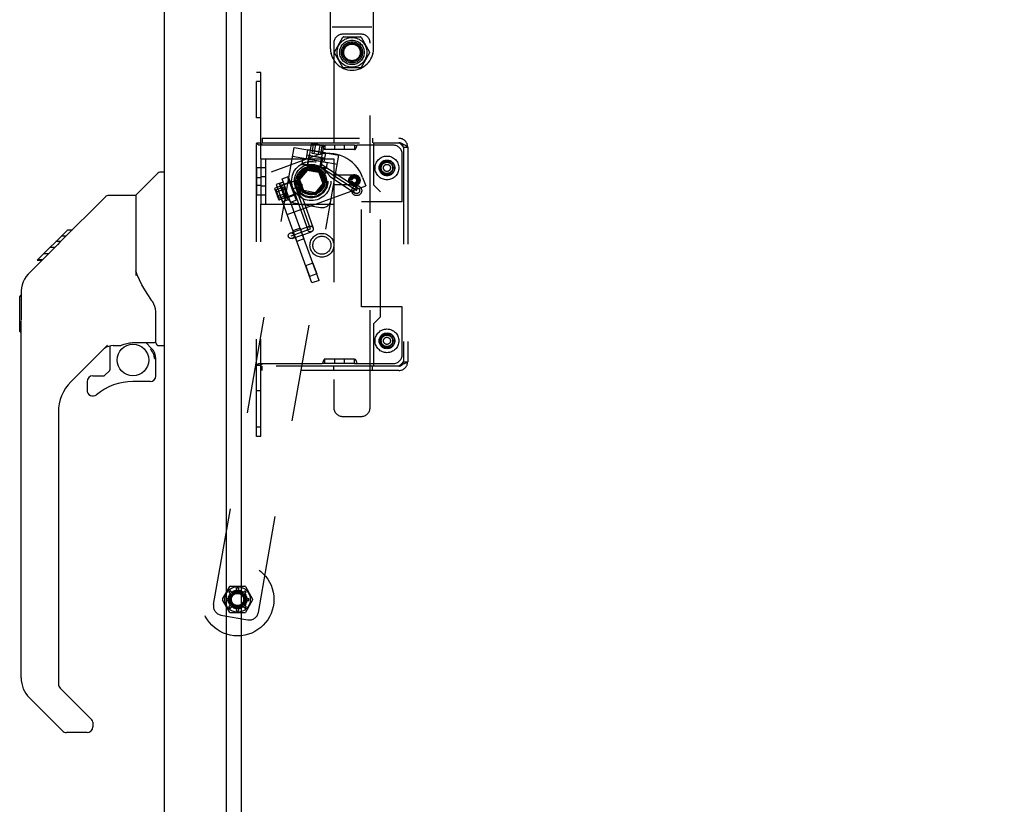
# Model space of a CAD drawing. Header units: inches. Extents: x 0 to 243, y 0 to 157.
# Tile 64 of 76: x 182 to 195, y 47 to 58. Entities that reach past the tile are written whole.
import ezdxf

# ---------------------------------------------------------------- set-up
doc = ezdxf.new("R2010")
doc.units = ezdxf.units.IN
doc.header["$LTSCALE"] = 13.357143
doc.header["$MEASUREMENT"] = 0
doc.linetypes.add('HIDDEN', pattern=[0.2, 0.1, -0.1])
doc.layers.get('0').update_dxf_attribs({"linetype": 'CONTINUOUS'})
for name, color, linetype in [('02___PRT_ALL_AXES', 7, 'CONTINUOUS'), ('03___PRT_ALL_CURVES', 7, 'CONTINUOUS'), ('DEFAULT_2', 8, 'HIDDEN'), ('DIMENSIONS', 7, 'CONTINUOUS')]:
    doc.layers.add(name, color=color, linetype=linetype)
doc.styles.get("Standard").update_dxf_attribs({"font": 'arial.ttf'})
doc.dimstyles.new('DIMSTYLE_1', dxfattribs={"dimtxt": 1.071429, "dimasz": 1.428571, "dimexe": 0.09, "dimexo": 0.07, "dimgap": 0.0375, "dimtad": 0, "dimtih": 1, "dimtoh": 1, "dimzin": 4, "dimdsep": 46, "dimtxsty": 'Standard', "dimblk": '_FILLED', "dimblk1": '_FILLED', "dimblk2": '_FILLED', "dimcen": 0.09, "dimazin": 1, "dimtfac": 1, "dimtdec": 3, "dimtofl": 0, "dimtmove": 0, "dimatfit": 3, "dimldrblk": '_FILLED', "dimfxl": 1, "dimtolj": 1, "dimtzin": 4, "dimarcsym": 0})

# ---------------------------------------------------------------- blocks, each defined once
blk = doc.blocks.new('_FILLED')
at = {"color": 0, "linetype": 'ByBlock'}
blk.add_solid([(0, 0), (-1, 0.2), (-1, -0.2)], dxfattribs=at)
blk = doc.blocks.new('*D12')
at = {"layer": 'DIMENSIONS', "color": 2, "linetype": 'Continuous'}
for p, q in [((183.973, 88.503), (189.774, 88.503)), ((206.698, 88.503), (200.898, 88.503))]:
    blk.add_line(p, q, dxfattribs=at)
at = {"layer": 'DIMENSIONS', "color": 2, "linetype": 'Continuous', "xscale": 1.4285714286, "yscale": 1.4285714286, "zscale": 1.4285714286, "rotation": 180}
blk.add_blockref('_FILLED', (183.973, 88.503), dxfattribs=at)
at = {"layer": 'DIMENSIONS', "color": 2, "linetype": 'Continuous', "xscale": 1.4285714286, "yscale": 1.4285714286, "zscale": 1.4285714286}
blk.add_blockref('_FILLED', (206.698, 88.503), dxfattribs=at)
at = {"layer": 'DIMENSIONS', "color": 2, "linetype": 'Continuous', "insert": (195.336, 89.038), "char_height": 1.07143, "width": 10.05311, "attachment_point": 2, "line_spacing_factor": 0.9}
blk.add_mtext('22.73 USABLE\\PDEPTH', dxfattribs=at)

msp = doc.modelspace()

# ---------------------------------------------------------------- linework, layer by layer
at = {"color": 3, "linetype": 'Continuous'}
for p, q in [((184.7233, 14.9974), (184.7233, 95.2494)), ((183.8693, 15.1199), (183.8693, 95.1269))]:
    msp.add_line(p, q, dxfattribs=at)
at = {"color": 7, "linetype": 'Continuous'}
for p, q in [((184.9273, 15.4159), (184.9273, 94.8309)), ((183.8693, 56.1273), (183.8069, 56.1273)), ((183.4814, 55.8181), (183.779, 56.1158)), ((182.4347, 55.1651), (183.0588, 55.7893)), ((183.1145, 55.8124), (183.4756, 55.8124)), ((183.4756, 55.8124), (183.4756, 54.708)), ((182.1261, 54.9234), (182.5355, 55.3328)), ((182.6023, 55.3328), (182.5355, 55.3328)), ((182.5357, 55.3329), (182.5375, 55.3348)), ((182.5361, 55.3333), (182.6029, 55.3333)), ((182.5375, 55.3348), (182.6044, 55.3348)), ((182.519, 55.2494), (182.4522, 55.2494)), ((182.3605, 55.091), (182.2937, 55.091)), ((182.2939, 55.0243), (182.4271, 55.1575)), ((182.321, 55.051), (182.2942, 55.0241)), ((182.4426, 55.173), (182.3758, 55.173)), ((182.4347, 55.1651), (182.3989, 55.1293)), ((182.0158, 54.7457), (182.2942, 55.024)), ((182.1219, 54.9192), (182.125, 54.9223)), ((182.1219, 54.9192), (182.1887, 54.9192)), ((182.125, 54.9223), (182.1919, 54.9223)), ((182.1929, 54.9234), (182.1261, 54.9234)), ((182.274, 55.0045), (182.2072, 55.0045)), ((183.4955, 54.7152), (183.4756, 54.7703)), ((181.9492, 54.6568), (181.9311, 54.6193)), ((181.9712, 54.6924), (181.9492, 54.6568)), ((183.5251, 54.6476), (183.4955, 54.7152)), ((181.9073, 54.5392), (181.9019, 54.4977)), ((181.9171, 54.58), (181.9073, 54.5392)), ((181.9311, 54.6193), (181.9171, 54.58)), ((181.8811, 54.4171), (181.9008, 54.4368)), ((181.8811, 53.9407), (181.8811, 54.4171)), ((181.9019, 54.4977), (181.9008, 54.4682)), ((181.9008, 54.4682), (181.9008, 54.0927)), ((183.7512, 53.7848), (183.7512, 54.1917)), ((181.9008, 49.1841), (181.9008, 54.0871)), ((181.8811, 53.9407), (181.9008, 53.921)), ((183.087, 53.7506), (182.5856, 53.2491)), ((183.1213, 53.7405), (183.1213, 53.4138)), ((183.1635, 53.7454), (183.2512, 53.7454)), ((183.4291, 53.7867), (183.4362, 53.7868)), ((183.4362, 53.7868), (183.7315, 53.7868)), ((183.6138, 53.7868), (183.6935, 53.707)), ((183.6859, 53.6996), (183.6793, 53.6931)), ((183.7906, 53.7454), (183.8693, 53.7454)), ((183.7315, 53.5678), (183.7512, 53.5678)), ((183.7512, 53.3302), (183.7512, 53.5678)), ((182.8851, 53.3302), (183.0377, 53.3302)), ((183.046, 53.3337), (183.1178, 53.4055)), ((182.8063, 53.2515), (182.8063, 53.1322)), ((183.6725, 53.2515), (183.4362, 53.2515)), ((182.4126, 52.8315), (182.4126, 49.0986)), ((182.4357, 49.0429), (182.8712, 48.6074)), ((182.4683, 48.4535), (182.0161, 48.9057)), ((182.8851, 48.574), (182.8851, 48.5092)), ((182.8063, 48.4305), (182.524, 48.4305))]:
    msp.add_line(p, q, dxfattribs=at)
for points in [[(183.0588, 55.7893), (183.0665, 55.796), (183.0751, 55.8018), (183.0843, 55.8063), (183.094, 55.8096), (183.1042, 55.8117), (183.1145, 55.8124)], [(182.3989, 55.1293), (182.3769, 55.1072), (182.355, 55.0852), (182.321, 55.051)], [(182.0158, 54.7457), (181.9967, 54.7252), (181.9712, 54.6924)], [(183.698, 54.3623), (183.6493, 54.433), (183.6005, 54.5094), (183.5597, 54.5802), (183.5251, 54.6476)], [(183.7512, 54.1917), (183.7503, 54.2151), (183.7454, 54.2502), (183.7366, 54.2842), (183.7243, 54.3162), (183.7091, 54.3454), (183.698, 54.3623)], [(183.2512, 53.7454), (183.2596, 53.7462), (183.2682, 53.7482), (183.2781, 53.7512), (183.2897, 53.7552), (183.3029, 53.7599), (183.3178, 53.7652), (183.3343, 53.7706), (183.3521, 53.7756), (183.3709, 53.78), (183.3904, 53.7834), (183.4099, 53.7857), (183.4291, 53.7867)], [(183.7312, 53.5678), (183.7306, 53.5818), (183.729, 53.5955), (183.7263, 53.6092), (183.7225, 53.6226), (183.7177, 53.6356), (183.7119, 53.6482), (183.7051, 53.6604), (183.6973, 53.6719), (183.6888, 53.6828), (183.6793, 53.6931)], [(183.6935, 53.707), (183.6933, 53.7069), (183.6928, 53.7064), (183.692, 53.7056), (183.6909, 53.7045), (183.6894, 53.7031), (183.6859, 53.6996)]]:
    msp.add_lwpolyline(points, dxfattribs=at)
msp.add_circle((183.4362, 53.5467), 0.2165, dxfattribs=at)
for centre, radius, start, end in [((183.8069, 56.088), 0.0394, 90, 135), ((183.4953, 55.8042), 0.0197, 135, 180), ((183.1635, 53.5486), 0.1969, 90, 127.44051), ((183.5544, 53.5678), 0.1969, 0, 45), ((183.7315, 53.8065), 0.0197, 270, 360), ((183.7906, 53.7848), 0.0394, 180, 270), ((182.8851, 53.2515), 0.0787, 90, 180), ((183.0377, 53.342), 0.0118, 270, 315), ((183.1095, 53.4138), 0.0118, 315, 360), ((183.6725, 53.3302), 0.0787, 270, 360), ((183.0032, 52.8315), 0.5906, 135, 180), ((183.4362, 52.464), 0.7874, 90, 129.5212), ((182.8851, 53.1322), 0.0787, 180, 309.5212), ((182.2945, 49.1841), 0.3937, 180, 225), ((182.4914, 49.0986), 0.0787, 180, 225), ((182.8378, 48.574), 0.0472, 0, 45), ((182.524, 48.5092), 0.0787, 225, 270), ((182.8063, 48.5092), 0.0787, 270, 360)]:
    msp.add_arc(centre, radius, start, end, dxfattribs=at)
at = {"layer": '02___PRT_ALL_AXES', "color": 8, "linetype": 'HIDDEN'}
for p, q in [((186.1499, 57.8234), (186.1499, 58.8974)), ((186.7399, 57.8234), (186.7399, 58.8974)), ((185.1353, 56.8734), (185.1353, 57.3734)), ((185.1953, 57.3734), (185.1353, 57.3734)), ((185.1953, 56.8734), (185.1953, 57.3734)), ((185.1953, 56.8734), (185.1353, 56.8734)), ((186.7403, 56.5324), (186.7403, 55.9524)), ((185.8355, 56.4357), (185.8138, 56.3126)), ((186.0817, 56.3923), (185.8355, 56.4357)), ((186.0817, 56.3923), (186.06, 56.2692)), ((186.2083, 56.4384), (186.2083, 56.4984)), ((186.3443, 56.4984), (186.2083, 56.4984)), ((186.3443, 56.4384), (186.2083, 56.4384)), ((186.3443, 56.4384), (186.3443, 56.4984)), ((185.7695, 56.3204), (185.7556, 56.2416)), ((185.7695, 56.3204), (186.1043, 56.2614)), ((185.8237, 56.3657), (185.8143, 56.3125)), ((185.8237, 56.3657), (186.0689, 56.3224)), ((186.0689, 56.3224), (186.0595, 56.2693)), ((186.1043, 56.2614), (186.0904, 56.1826)), ((187.1353, 55.7184), (187.1353, 56.3734)), ((185.1353, 56.1859), (185.1353, 55.8109)), ((185.2553, 56.1859), (185.1353, 56.1859)), ((185.1953, 56.1859), (185.1953, 55.8109)), ((185.2553, 56.1859), (185.2553, 55.8109)), ((185.8206, 56.1761), (185.6991, 56.0312)), ((186.0069, 56.1432), (185.8206, 56.1761)), ((186.0715, 55.9656), (186.0069, 56.1432)), ((185.1353, 56.054), (185.1953, 56.054)), ((185.2553, 56.0624), (185.1953, 56.0624)), ((185.5015, 55.9917), (185.4037, 55.9561)), ((185.4509, 55.9728), (185.5016, 55.9912)), ((185.4861, 56.034), (185.5612, 56.0613)), ((185.6023, 55.7145), (185.4861, 56.034)), ((185.6991, 56.0312), (185.7638, 55.8535)), ((185.1953, 55.9428), (185.1353, 55.9428)), ((185.2553, 55.9344), (185.1953, 55.9344)), ((185.4037, 55.9561), (185.4892, 55.7212)), ((185.536, 55.7388), (185.4509, 55.9728)), ((185.7638, 55.8535), (185.95, 55.8207)), ((185.95, 55.8207), (186.0715, 55.9656)), ((186.8353, 55.8574), (186.7403, 55.9524)), ((186.8353, 54.1394), (186.8353, 55.8574)), ((185.2553, 55.8109), (185.1353, 55.8109)), ((185.587, 55.7568), (185.4892, 55.7212)), ((185.536, 55.7388), (185.5868, 55.7572)), ((185.6023, 55.7145), (185.6775, 55.7419)), ((186.5753, 54.2784), (186.5753, 55.7184)), ((187.1353, 55.7184), (186.5753, 55.7184)), ((185.7321, 55.3579), (185.6344, 55.3223)), ((185.6344, 55.3223), (185.6878, 55.1757)), ((185.7321, 55.3579), (185.7855, 55.2113)), ((185.7855, 55.2113), (185.6878, 55.1757)), ((185.9066, 54.8786), (185.8088, 54.8431)), ((185.8089, 54.8431), (185.8622, 54.6965)), ((185.9066, 54.8786), (185.9599, 54.732)), ((185.9599, 54.732), (185.8622, 54.6965)), ((187.1353, 54.2784), (186.5753, 54.2784)), ((187.1353, 53.6234), (187.1353, 54.2784)), ((186.7403, 54.0444), (186.8353, 54.1394)), ((186.7403, 54.0444), (186.7403, 53.4644)), ((186.2083, 53.4984), (186.2083, 53.5584)), ((186.3443, 53.5584), (186.2083, 53.5584)), ((186.3443, 53.4984), (186.3443, 53.5584)), ((186.3443, 53.4984), (186.2083, 53.4984)), ((185.1353, 52.6234), (185.1353, 53.1234)), ((185.1953, 53.1234), (185.1353, 53.1234)), ((185.1953, 52.6234), (185.1953, 53.1234)), ((185.1953, 52.6234), (185.1353, 52.6234))]:
    msp.add_line(p, q, dxfattribs=at)
for points in [[(185.9674, 56.1586), (185.9621, 56.1612), (185.9566, 56.1637), (185.9511, 56.1659), (185.9455, 56.168), (185.9398, 56.1699), (185.9341, 56.1717), (185.9283, 56.1732), (185.9224, 56.1745), (185.9166, 56.1757), (185.9107, 56.1766), (185.9047, 56.1773), (185.8988, 56.1779), (185.8928, 56.1782), (185.8868, 56.1784), (185.8808, 56.1783), (185.8748, 56.1781), (185.8689, 56.1776), (185.8629, 56.177)], [(185.9674, 56.1586), (185.9619, 56.1604), (185.9564, 56.1621), (185.9507, 56.1638), (185.945, 56.1653), (185.9393, 56.1668), (185.9335, 56.1682), (185.9276, 56.1694), (185.9218, 56.1706), (185.9159, 56.1717), (185.91, 56.1727), (185.9041, 56.1736), (185.8981, 56.1744), (185.8922, 56.1751), (185.8863, 56.1757), (185.8804, 56.1762), (185.8746, 56.1765), (185.8687, 56.1768), (185.8629, 56.177)]]:
    msp.add_lwpolyline(points, dxfattribs=at)
for centre, radius in [((186.4449, 57.7724), 0.126), ((186.4449, 57.7724), 0.125), ((186.9253, 56.1859), 0.108), ((186.9303, 56.1859), 0.1), ((186.9253, 56.1859), 0.0845), ((186.9253, 56.1859), 0.08), ((185.8853, 55.9984), 0.211), ((185.8853, 55.9984), 0.18), ((185.8853, 55.9984), 0.164), ((186.4785, 56.0148), 0.078), ((186.4785, 56.0148), 0.065), ((186.5103, 55.8734), 0.068), ((186.0313, 55.1234), 0.124), ((186.9253, 53.8109), 0.108), ((186.9303, 53.8109), 0.1), ((186.9253, 53.8109), 0.0845), ((186.9253, 53.8109), 0.08), ((184.8733, 50.2589), 0.0965)]:
    msp.add_circle(centre, radius, dxfattribs=at)
msp.add_arc((186.4785, 56.0148), 0.0325, 199.78317, 160.21683, dxfattribs=at)
at = {"layer": '03___PRT_ALL_CURVES', "color": 8, "linetype": 'HIDDEN'}
for p, q in [((186.0109, 56.1986), (186.5103, 55.8734)), ((185.8739, 55.3471), (185.6685, 55.9293)), ((185.6099, 55.2539), (185.8739, 55.3471))]:
    msp.add_line(p, q, dxfattribs=at)
msp.add_circle((185.8854, 56.0059), 0.23, dxfattribs=at)
at = {"layer": 'DEFAULT_2', "color": 8, "linetype": 'HIDDEN'}
for p, q in [((186.7157, 58.1204), (186.1742, 58.1204)), ((186.5699, 58.0224), (186.3199, 58.0224)), ((186.1949, 57.8974), (186.1949, 56.0924)), ((186.2028, 57.7774), (186.3196, 57.9796)), ((186.3282, 57.9746), (186.3232, 57.9832)), ((186.3282, 57.9846), (186.5617, 57.9846)), ((186.5667, 57.9832), (186.5617, 57.9746)), ((186.5703, 57.9796), (186.6871, 57.7774)), ((186.6949, 52.8974), (186.6949, 57.8974)), ((186.1585, 57.7533), (186.1584, 57.7535)), ((186.1684, 57.7544), (186.1587, 57.7532)), ((186.2115, 57.7724), (186.2015, 57.7724)), ((186.3196, 57.5652), (186.2028, 57.7674)), ((186.6871, 57.7674), (186.5703, 57.5652)), ((186.6884, 57.7724), (186.6784, 57.7724)), ((186.7312, 57.7532), (186.7215, 57.7544)), ((186.7313, 57.7532), (186.7312, 57.7532)), ((186.7313, 57.7532), (186.7314, 57.7533)), ((185.1353, 52.4984), (185.1353, 57.4984)), ((185.1953, 57.4984), (185.1353, 57.4984)), ((185.1953, 56.3109), (185.1953, 57.4984)), ((186.3282, 57.5702), (186.3232, 57.5616)), ((186.5617, 57.5602), (186.3282, 57.5602)), ((186.5667, 57.5616), (186.5617, 57.5702)), ((185.2103, 56.5924), (185.2103, 56.5324)), ((185.2103, 56.5924), (187.0903, 56.5924)), ((185.2103, 56.5324), (186.7403, 56.5324)), ((186.1947, 56.5924), (186.1947, 56.5324)), ((186.7259, 56.5924), (186.7259, 56.5324)), ((186.7403, 56.5324), (187.0903, 56.5324)), ((184.5438, 50.1901), (185.6508, 56.4682)), ((185.1953, 56.5246), (185.1353, 56.5246)), ((186.0366, 56.4984), (185.1644, 56.4984)), ((185.2037, 56.5119), (185.2018, 56.5138)), ((185.6508, 56.4682), (186.2663, 56.3597)), ((185.8372, 56.212), (185.8901, 56.5124)), ((185.9133, 56.5083), (185.8925, 56.3901)), ((186.0485, 56.4946), (185.9017, 56.5205)), ((185.9037, 56.5201), (185.9133, 56.5083)), ((186.0327, 56.4872), (185.9133, 56.5083)), ((185.9432, 56.503), (185.9224, 56.3848)), ((185.9392, 56.5139), (185.9432, 56.503)), ((186.0029, 56.4925), (185.9821, 56.3743)), ((186.0103, 56.5013), (186.0029, 56.4925)), ((186.0036, 56.1826), (186.0566, 56.483)), ((186.0327, 56.4872), (186.0119, 56.369)), ((186.0459, 56.4951), (186.0327, 56.4872)), ((186.0733, 56.4984), (186.0733, 56.4384)), ((186.4793, 56.4984), (186.0733, 56.4984)), ((186.0733, 56.4384), (186.0733, 56.4377)), ((186.4793, 56.4384), (186.0733, 56.4384)), ((186.4793, 56.4984), (186.4793, 56.4384)), ((186.4793, 56.4384), (186.4793, 56.4377)), ((186.488, 56.4952), (186.49, 56.4956)), ((186.4999, 56.4973), (186.5032, 56.4976)), ((187.0103, 56.4984), (186.5161, 56.4984)), ((187.1474, 56.4724), (187.2044, 56.4724)), ((187.1503, 56.4724), (187.1503, 53.5244)), ((187.2044, 56.4724), (187.2103, 56.4724)), ((187.2103, 56.4724), (187.2103, 53.5244)), ((185.1593, 50.0816), (186.2663, 56.3597)), ((185.1953, 56.3109), (185.1953, 55.6859)), ((185.1953, 56.3109), (186.1953, 56.3109)), ((185.2553, 56.3109), (185.2553, 55.6859)), ((185.3396, 56.1323), (185.9504, 56.3546)), ((185.6291, 56.3451), (186.2446, 56.2366)), ((185.851, 56.3507), (185.8294, 56.2286)), ((185.851, 56.3507), (185.8429, 56.3623)), ((185.8429, 56.3623), (186.0497, 56.3258)), ((186.0381, 56.3177), (185.851, 56.3507)), ((185.8925, 56.3901), (186.0119, 56.369)), ((186.0381, 56.3177), (186.0166, 56.1956)), ((186.0381, 56.3177), (186.0497, 56.3258)), ((186.1953, 56.3109), (186.1953, 55.6859)), ((185.8954, 54.6053), (185.3396, 56.1323)), ((185.9931, 54.6409), (185.4373, 56.1679)), ((185.6991, 56.0312), (185.8206, 56.1761)), ((185.8236, 56.1679), (185.7076, 56.0297)), ((185.8295, 56.1517), (185.7247, 56.0267)), ((185.7637, 56.23), (185.7556, 56.2416)), ((186.0904, 56.1826), (185.7556, 56.2416)), ((186.0788, 56.1745), (185.7637, 56.23)), ((185.8294, 56.2286), (185.8179, 56.2205)), ((185.8206, 56.1761), (186.0069, 56.1432)), ((185.8236, 56.1679), (185.8295, 56.1517)), ((186.0013, 56.1366), (185.8236, 56.1679)), ((185.9902, 56.1233), (185.8295, 56.1517)), ((185.91, 56.1382), (185.8372, 56.212)), ((186.0036, 56.1826), (185.8372, 56.212)), ((185.91, 56.1382), (186.0036, 56.1826)), ((186.0013, 56.1366), (185.9902, 56.1233)), ((185.9902, 56.1233), (186.0459, 55.9701)), ((186.063, 55.9671), (186.0013, 56.1366)), ((186.0069, 56.1432), (186.0715, 55.9656)), ((186.0166, 56.1956), (186.0247, 56.184)), ((186.0324, 56.2317), (186.5319, 55.9065)), ((186.0788, 56.1745), (186.0904, 56.1826)), ((185.676, 56.0121), (185.3894, 55.9078)), ((185.4704, 55.9485), (185.5869, 55.9909)), ((185.5612, 56.0613), (185.6775, 55.7419)), ((185.5741, 56.0554), (185.5612, 56.0613)), ((185.5741, 56.0554), (185.6835, 55.7547)), ((185.5869, 55.9909), (185.5929, 56.0037)), ((185.676, 56.0121), (185.7338, 55.8533)), ((185.7613, 55.9532), (185.676, 56.0121)), ((185.7638, 55.8535), (185.6991, 56.0312)), ((185.7076, 56.0297), (185.7693, 55.8602)), ((185.7076, 56.0297), (185.7247, 56.0267)), ((185.7247, 56.0267), (185.7805, 55.8734)), ((186.1466, 56.065), (186.1436, 56.0693)), ((186.1491, 56.0615), (186.4888, 55.8403)), ((186.1949, 56.0924), (186.4649, 56.0924)), ((186.417, 56.0258), (186.4479, 56.0258)), ((186.417, 56.0038), (186.4479, 56.0038)), ((186.5913, 56.0558), (186.634, 55.9383)), ((185.3834, 55.895), (185.4344, 55.755)), ((185.3843, 55.8925), (185.3977, 55.8851)), ((185.3967, 55.8586), (185.408, 55.8566)), ((185.3977, 55.8851), (185.5104, 55.9261)), ((185.3977, 55.8851), (185.4391, 55.7711)), ((185.408, 55.8566), (185.5208, 55.8976)), ((185.7338, 55.8533), (185.4472, 55.749)), ((185.5294, 55.7571), (185.4576, 55.9544)), ((185.4704, 55.9485), (185.4576, 55.9544)), ((185.4704, 55.9485), (185.5354, 55.7699)), ((185.5519, 55.8122), (185.5104, 55.9261)), ((185.5534, 55.545), (186.634, 55.9383)), ((185.6746, 55.913), (185.637, 55.8997)), ((185.637, 55.8997), (185.8367, 55.3339)), ((185.7613, 55.9532), (185.7338, 55.8533)), ((185.95, 55.8207), (185.7638, 55.8535)), ((185.7693, 55.8602), (185.7805, 55.8734)), ((185.7693, 55.8602), (185.947, 55.8288)), ((185.9411, 55.8451), (185.7805, 55.8734)), ((186.0459, 55.9701), (185.9411, 55.8451)), ((185.947, 55.8288), (186.063, 55.9671)), ((186.0715, 55.9656), (185.95, 55.8207)), ((186.063, 55.9671), (186.0459, 55.9701)), ((186.1949, 55.9524), (186.1949, 52.8974)), ((186.4649, 55.9524), (186.1949, 55.9524)), ((185.4213, 55.7908), (185.4288, 55.7996)), ((185.4288, 55.7996), (185.5415, 55.8407)), ((185.4337, 55.7569), (185.4391, 55.7711)), ((185.4391, 55.7711), (185.5519, 55.8122)), ((185.5354, 55.7699), (185.5294, 55.7571)), ((185.5354, 55.7699), (185.6519, 55.8123)), ((185.6519, 55.8123), (185.6647, 55.8064)), ((185.6835, 55.7547), (185.6775, 55.7419)), ((185.7691, 55.7627), (185.7675, 55.7645)), ((185.7691, 55.7627), (185.9112, 55.3602)), ((185.947, 55.8288), (185.9411, 55.8451)), ((185.1953, 52.4984), (185.1953, 55.6859)), ((185.1953, 55.6859), (186.1953, 55.6859)), ((185.6437, 55.7079), (186.013, 55.6428)), ((185.5967, 55.2911), (185.8608, 55.3843)), ((185.623, 55.2166), (185.8871, 55.3098)), ((185.9931, 54.6409), (185.8954, 54.6053)), ((186.0733, 53.5584), (186.0733, 53.5591)), ((186.0733, 53.4984), (186.0733, 53.5584)), ((186.4793, 53.5584), (186.0733, 53.5584)), ((186.4793, 53.5584), (186.4793, 53.5591)), ((186.4793, 53.4984), (186.4793, 53.5584)), ((185.1953, 53.4722), (185.1353, 53.4722)), ((185.149, 53.4876), (185.1459, 53.4856)), ((185.1591, 53.4938), (185.1558, 53.4916)), ((185.1644, 53.4984), (185.162, 53.496)), ((185.1644, 53.4984), (186.0366, 53.4984)), ((185.2103, 53.4044), (185.2103, 53.4644)), ((186.7403, 53.4644), (185.2103, 53.4644)), ((186.4793, 53.4984), (186.0733, 53.4984)), ((186.1947, 53.4044), (186.1947, 53.4644)), ((186.5161, 53.4984), (187.0103, 53.4984)), ((186.7259, 53.4044), (186.7259, 53.4644)), ((187.0903, 53.4644), (186.7403, 53.4644)), ((187.1474, 53.5244), (187.2044, 53.5244)), ((187.2044, 53.5244), (187.2103, 53.5244)), ((187.0903, 53.4044), (185.2103, 53.4044)), ((186.3199, 52.7724), (186.5699, 52.7724)), ((185.1953, 52.4984), (185.1353, 52.4984)), ((184.6662, 50.2639), (184.7654, 50.4358)), ((184.7541, 50.357), (184.7767, 50.3343)), ((184.7741, 50.4408), (184.9725, 50.4408)), ((184.7753, 50.3782), (184.7979, 50.3555)), ((184.8583, 50.3805), (184.8583, 50.4126)), ((184.8883, 50.4126), (184.8883, 50.3805)), ((184.9487, 50.3555), (184.9713, 50.3782)), ((184.9699, 50.3343), (184.9925, 50.357)), ((184.9812, 50.4358), (185.0804, 50.2639)), ((184.7654, 50.0821), (184.6662, 50.2539)), ((184.7197, 50.2739), (184.7517, 50.2739)), ((184.7197, 50.2439), (184.7517, 50.2439)), ((184.7541, 50.1609), (184.7767, 50.1836)), ((184.9699, 50.1836), (184.9925, 50.1609)), ((185.0804, 50.2539), (184.9812, 50.0821)), ((184.9949, 50.2739), (185.0269, 50.2739)), ((184.9949, 50.2439), (185.0269, 50.2439)), ((184.6452, 50.0453), (185.0145, 49.9802)), ((184.9725, 50.0771), (184.7741, 50.0771)), ((184.7753, 50.1397), (184.7979, 50.1624)), ((184.8583, 50.1053), (184.8583, 50.1374)), ((184.8883, 50.1374), (184.8883, 50.1053)), ((184.9487, 50.1624), (184.9713, 50.1397))]:
    msp.add_line(p, q, dxfattribs=at)
for points in [[(186.1581, 57.7544), (186.1582, 57.754), (186.1583, 57.7537), (186.1584, 57.7535)], [(186.1585, 57.7533), (186.1586, 57.7532), (186.1587, 57.7532)], [(186.7318, 57.7544), (186.7317, 57.754), (186.7316, 57.7537), (186.7315, 57.7535), (186.7314, 57.7533)], [(187.2044, 56.4724), (187.1989, 56.4784), (187.1916, 56.4844), (187.1828, 56.4904), (187.1725, 56.4964), (187.1609, 56.5024), (187.1481, 56.5084), (187.1345, 56.5144), (187.1202, 56.5204), (187.1054, 56.5264), (187.0903, 56.5324)], [(187.1474, 56.4724), (187.1446, 56.4784), (187.141, 56.4844), (187.1365, 56.4904), (187.1314, 56.4964), (187.1256, 56.5024), (187.1192, 56.5084), (187.1124, 56.5144), (187.1052, 56.5204), (187.0978, 56.5264), (187.0903, 56.5324)], [(185.1524, 56.5072), (185.149, 56.5092), (185.1459, 56.5112), (185.1429, 56.5132), (185.1404, 56.5153), (185.1381, 56.5176), (185.1365, 56.52), (185.1356, 56.5223), (185.1353, 56.5246)], [(185.162, 56.5008), (185.1591, 56.503), (185.1559, 56.5052), (185.1524, 56.5072), (185.149, 56.5092)], [(185.1644, 56.4984), (185.162, 56.5008), (185.1591, 56.503), (185.1558, 56.5052)], [(185.2099, 56.4984), (185.21, 56.5007), (185.2096, 56.5031), (185.2087, 56.5056), (185.2072, 56.5079), (185.2056, 56.5099), (185.2037, 56.5119), (185.2018, 56.5138), (185.1999, 56.5158), (185.1981, 56.5179), (185.1966, 56.52), (185.1956, 56.5222), (185.1953, 56.5246)], [(186.0478, 56.4729), (186.0453, 56.4796), (186.0427, 56.4863), (186.0398, 56.4926), (186.0366, 56.4984)], [(186.05, 56.4665), (186.0478, 56.4729), (186.0453, 56.4796), (186.0426, 56.4863), (186.0398, 56.4926), (186.0366, 56.4984)], [(186.0494, 56.4976), (186.0457, 56.4979), (186.0414, 56.4982), (186.0366, 56.4984)], [(186.0627, 56.4956), (186.0614, 56.4959), (186.0598, 56.4963), (186.0579, 56.4966), (186.0555, 56.497), (186.0527, 56.4973), (186.0494, 56.4976), (186.0457, 56.4979), (186.0414, 56.4982)], [(186.0543, 56.4551), (186.0522, 56.4605), (186.05, 56.4665)], [(186.0733, 56.4377), (186.0704, 56.4376), (186.0674, 56.4382), (186.0644, 56.4397), (186.0616, 56.4423), (186.059, 56.4458), (186.0566, 56.4502), (186.0543, 56.4551), (186.0522, 56.4605)], [(186.0708, 56.4961), (186.0691, 56.4954), (186.0678, 56.495), (186.0669, 56.4949), (186.0661, 56.4949), (186.0654, 56.495), (186.0646, 56.4952), (186.0627, 56.4956)], [(186.0733, 56.4971), (186.0708, 56.4961), (186.0691, 56.4954), (186.0678, 56.495), (186.0669, 56.4949)], [(186.4793, 56.4377), (186.4823, 56.4376), (186.4852, 56.4382), (186.4882, 56.4397), (186.4911, 56.4423), (186.4937, 56.4458), (186.4961, 56.4502), (186.4983, 56.4551), (186.5004, 56.4605), (186.5026, 56.4665), (186.5048, 56.4729), (186.5073, 56.4796), (186.51, 56.4863), (186.5129, 56.4926), (186.5161, 56.4984)], [(186.4793, 56.4971), (186.4818, 56.4961), (186.4835, 56.4954), (186.4848, 56.495), (186.4857, 56.4949), (186.4865, 56.4949), (186.4872, 56.495), (186.488, 56.4952)], [(186.4818, 56.4961), (186.4835, 56.4954), (186.4848, 56.495), (186.4857, 56.4949)], [(186.4889, 56.4954), (186.4899, 56.4956), (186.4912, 56.4959), (186.4928, 56.4963), (186.4947, 56.4966), (186.4971, 56.497), (186.4999, 56.4973), (186.5032, 56.4976), (186.5069, 56.4979), (186.5112, 56.4982)], [(186.507, 56.4979), (186.5112, 56.4982), (186.5161, 56.4984)], [(186.51, 56.4863), (186.5129, 56.4926), (186.5161, 56.4984)], [(186.1436, 56.0693), (186.1416, 56.0721), (186.1394, 56.0752), (186.1369, 56.0786), (186.1341, 56.0823), (186.131, 56.0863), (186.1277, 56.0906), (186.1242, 56.0951), (186.1204, 56.0997), (186.1164, 56.1046), (186.1122, 56.1095), (186.1077, 56.1146), (186.1031, 56.1197), (186.0983, 56.1249), (186.0934, 56.1302), (186.0882, 56.1354), (186.083, 56.1407), (186.0776, 56.1459), (186.072, 56.1511), (186.0663, 56.1562), (186.0606, 56.1612), (186.0547, 56.1662), (186.0487, 56.1711), (186.0426, 56.176), (186.0364, 56.1807), (186.0301, 56.1853), (186.0238, 56.1899), (186.0174, 56.1943), (186.0109, 56.1986)], [(186.1491, 56.0615), (186.1484, 56.0624), (186.1466, 56.065)], [(185.6746, 55.913), (185.6775, 55.9058), (185.6805, 55.8987)], [(185.7675, 55.7645), (185.7648, 55.7676), (185.7629, 55.7698), (185.7607, 55.7723), (185.7583, 55.7751), (185.7556, 55.7783), (185.7526, 55.7819), (185.7495, 55.7857), (185.7462, 55.7899), (185.7427, 55.7944), (185.7391, 55.7991), (185.7354, 55.804), (185.7316, 55.8092), (185.7278, 55.8147), (185.7239, 55.8203), (185.72, 55.8261), (185.7161, 55.8321), (185.7122, 55.8383), (185.7084, 55.8445), (185.7046, 55.851), (185.7009, 55.8575), (185.6973, 55.8642), (185.6937, 55.8709), (185.6903, 55.8777), (185.6869, 55.8847), (185.6837, 55.8916), (185.6805, 55.8987)], [(186.0733, 53.5591), (186.0704, 53.5592), (186.0674, 53.5586), (186.0644, 53.5571), (186.0616, 53.5545), (186.059, 53.5509), (186.0565, 53.5466), (186.0543, 53.5417), (186.0522, 53.5363), (186.05, 53.5303), (186.0478, 53.5239), (186.0453, 53.5172), (186.0427, 53.5105), (186.0398, 53.5042), (186.0366, 53.4984)], [(186.4793, 53.5591), (186.4823, 53.5592), (186.4852, 53.5586), (186.4882, 53.5571), (186.4911, 53.5545), (186.4937, 53.5509), (186.4961, 53.5466), (186.4983, 53.5417), (186.5004, 53.5363), (186.5026, 53.5303), (186.5048, 53.5239), (186.5073, 53.5172), (186.51, 53.5105), (186.5129, 53.5042), (186.5161, 53.4984)], [(185.1644, 53.4984), (185.162, 53.496), (185.1591, 53.4938), (185.1559, 53.4916), (185.1524, 53.4895), (185.149, 53.4875), (185.1458, 53.4856), (185.1429, 53.4836), (185.1403, 53.4815), (185.1381, 53.4792), (185.1365, 53.4768), (185.1356, 53.4745), (185.1353, 53.4722)], [(185.1999, 53.481), (185.1981, 53.4789), (185.1966, 53.4768), (185.1956, 53.4745), (185.1953, 53.4722)], [(185.2037, 53.4849), (185.2018, 53.483), (185.1999, 53.481), (185.1981, 53.4789)], [(185.2099, 53.4984), (185.21, 53.4961), (185.2096, 53.4937), (185.2087, 53.4912), (185.2072, 53.4889), (185.2056, 53.4869), (185.2037, 53.4849), (185.2018, 53.483)], [(186.0646, 53.5016), (186.0627, 53.5011), (186.0614, 53.5008), (186.0598, 53.5005), (186.0579, 53.5002), (186.0555, 53.4998), (186.0527, 53.4995), (186.0495, 53.4992), (186.0457, 53.4989), (186.0414, 53.4986), (186.0366, 53.4984)], [(186.0733, 53.4997), (186.0708, 53.5007), (186.0691, 53.5014), (186.0678, 53.5017), (186.0669, 53.5019), (186.0661, 53.5019), (186.0654, 53.5018), (186.0646, 53.5016)], [(186.4793, 53.4997), (186.4818, 53.5007), (186.4835, 53.5014), (186.4848, 53.5017), (186.4857, 53.5019), (186.4865, 53.5019), (186.4872, 53.5018), (186.488, 53.5016), (186.4899, 53.5011)], [(186.4899, 53.5011), (186.4912, 53.5008), (186.4928, 53.5005), (186.4947, 53.5002), (186.4971, 53.4998), (186.4999, 53.4995), (186.5032, 53.4992), (186.5069, 53.4989), (186.5112, 53.4986), (186.5161, 53.4984)], [(187.1474, 53.5244), (187.1446, 53.5184), (187.141, 53.5124), (187.1365, 53.5064), (187.1314, 53.5004), (187.1256, 53.4944), (187.1192, 53.4884), (187.1124, 53.4824), (187.1052, 53.4764), (187.0978, 53.4704), (187.0903, 53.4644)], [(187.2044, 53.5244), (187.1989, 53.5184), (187.1916, 53.5124), (187.1828, 53.5064), (187.1725, 53.5004), (187.1609, 53.4944), (187.1481, 53.4884), (187.1345, 53.4824), (187.1202, 53.4764), (187.1054, 53.4704), (187.0903, 53.4644)]]:
    msp.add_lwpolyline(points, dxfattribs=at)
for centre, radius in [((186.4449, 57.7724), 0.204), ((186.4449, 57.7724), 0.1685), ((186.4449, 57.7724), 0.145), ((186.4449, 57.7724), 0.125), ((186.4449, 57.7724), 0.124), ((186.4449, 57.7724), 0.114), ((185.8854, 56.0059), 0.2695), ((186.9253, 56.1859), 0.163), ((186.9253, 56.1859), 0.108), ((186.9253, 56.1859), 0.08), ((186.9253, 56.1859), 0.078), ((185.8854, 56.0059), 0.1905), ((186.9253, 56.1859), 0.0485), ((186.5103, 55.8734), 0.0395), ((185.8739, 55.3471), 0.0395), ((185.6099, 55.2539), 0.0395), ((186.0313, 55.1234), 0.1635), ((186.0313, 55.1234), 0.124), ((186.9253, 53.8109), 0.163), ((186.9253, 53.8109), 0.108), ((186.9253, 53.8109), 0.08), ((186.9253, 53.8109), 0.078), ((186.9253, 53.8109), 0.0485), ((184.8733, 50.2589), 0.5), ((184.8733, 50.2589), 0.175), ((184.8733, 50.2589), 0.128), ((184.8733, 50.2589), 0.11), ((184.8733, 50.2589), 0.1), ((184.8733, 50.2589), 0.095), ((184.8733, 50.2589), 0.094), ((184.8733, 50.2589), 0.084)]:
    msp.add_circle(centre, radius, dxfattribs=at)
for centre, radius, start, end in [((186.3199, 57.8974), 0.125, 90, 180), ((186.5699, 57.8974), 0.125, 0, 90), ((186.3282, 57.9746), 0.01, 90, 150), ((186.5617, 57.9746), 0.01, 30, 90), ((186.4449, 57.8234), 0.295, 180, 360), ((186.2115, 57.7724), 0.01, 150, 210), ((186.6784, 57.7724), 0.01, 330, 30), ((186.3282, 57.5702), 0.01, 210, 270), ((186.5617, 57.5702), 0.01, 270, 330), ((187.0903, 56.4724), 0.12, 0, 90), ((187.0903, 56.4724), 0.06, 0, 90), ((185.9, 56.5106), 0.01, 80, 170), ((186.0467, 56.4848), 0.01, 350, 80), ((187.0103, 56.3734), 0.125, 0, 90), ((186.1214, 55.8848), 0.5, 20, 110), ((186.4785, 56.0148), 0.0625, 190.13686, 169.86314), ((186.4785, 56.0148), 0.0525, 192.09445, 167.90555), ((186.4785, 56.0148), 0.0475, 193.39005, 166.60995), ((186.4649, 56.0224), 0.07, 270, 90), ((185.3928, 55.8984), 0.01, 110, 200), ((185.6654, 55.831), 0.125, 170, 260), ((185.4438, 55.7584), 0.01, 200, 290), ((186.0347, 55.7659), 0.125, 260, 350), ((187.0103, 53.6234), 0.125, 270, 360), ((187.0903, 53.5244), 0.12, 270, 360), ((187.0903, 53.5244), 0.06, 270, 360), ((186.3199, 52.8974), 0.125, 180, 270), ((186.5699, 52.8974), 0.125, 270, 360), ((184.8733, 50.2589), 0.1225, 142.03346, 172.96654), ((184.8733, 50.2589), 0.1544, 129.42364, 140.57636), ((184.7741, 50.4308), 0.01, 90, 150), ((184.8733, 50.2589), 0.1225, 97.03346, 127.96654), ((184.8733, 50.2589), 0.1544, 84.42364, 95.57636), ((184.8733, 50.2589), 0.1225, 52.03346, 82.96654), ((184.8733, 50.2589), 0.1225, 7.03346, 37.96654), ((184.8733, 50.2589), 0.1544, 39.42364, 50.57636), ((184.9725, 50.4308), 0.01, 30, 90), ((184.6669, 50.1684), 0.125, 170, 260), ((184.6748, 50.2589), 0.01, 150, 210), ((184.8733, 50.2589), 0.1544, 174.42364, 185.57636), ((184.8733, 50.2589), 0.1225, 187.03346, 217.96654), ((184.8733, 50.2589), 0.1225, 322.03346, 352.96654), ((184.8733, 50.2589), 0.1544, 354.42364, 5.57636), ((185.0717, 50.2589), 0.01, 330, 30), ((184.8733, 50.2589), 0.1544, 219.42364, 230.57636), ((184.7741, 50.0871), 0.01, 210, 270), ((184.8733, 50.2589), 0.1225, 232.03346, 262.96654), ((184.8733, 50.2589), 0.1544, 264.42364, 275.57636), ((184.8733, 50.2589), 0.1225, 277.03346, 307.96654), ((184.8733, 50.2589), 0.1544, 309.42364, 320.57636), ((184.9725, 50.0871), 0.01, 270, 330), ((185.0362, 50.1033), 0.125, 260, 350)]:
    msp.add_arc(centre, radius, start, end, dxfattribs=at)

# ---------------------------------------------------------------- dimensions: what is measured, and where the dimension line sits
at = {"layer": 'DIMENSIONS', "color": 2, "linetype": 'Continuous'}
dim = msp.add_linear_dim(base=(183.9733145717, 88.5026087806), p1=(206.6983145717, 92.0921406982), p2=(183.9733145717, 14.9773906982), angle=180, text='<> USABLE\\PDEPTH', dimstyle='DIMSTYLE_1', dxfattribs=at)
dim.commit()
dim.dimension.update_dxf_attribs({"geometry": '*D12', "text_midpoint": (195.3358145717, 87.6990373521), "dimtype": 160})

doc.saveas('drawing.dxf')
